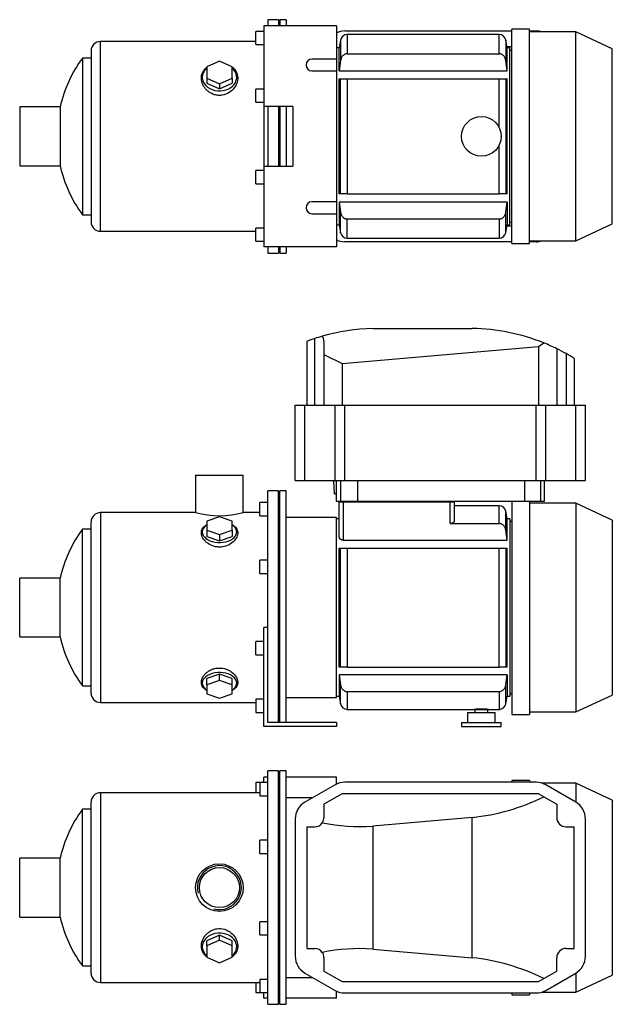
# Model space of a CAD drawing. Header units: millimetres. Extents: x 108 to 1185, y 22 to 789.
# Tile 1 of 2: x 108 to 556, y 44 to 789. Entities that reach past the tile are written whole.
import ezdxf

# ---------------------------------------------------------------- set-up
doc = ezdxf.new("R2010")
doc.units = ezdxf.units.MM
for name, color, linetype in [('CARCASSA_MEC_80', 7, 'Continuous'), ('COPRIVENTOLA_MEC', 7, 'Continuous'), ('CORPO_MH_3-5_[5]', 7, 'Continuous'), ('FLANGIA_MOTORE_T', 7, 'Continuous'), ('PIEDINO_MEC_80_I', 7, 'Continuous'), ('STAFFA_3-5-9_INT', 7, 'Continuous'), ('VFD_SEMPL', 7, 'Continuous')]:
    doc.layers.add(name, color=color, linetype=linetype)

# ---------------------------------------------------------------- blocks, each defined once
blk = doc.blocks.new('SE1')
at = {"layer": 'COPRIVENTOLA_MEC', "color": 7, "linetype": 'Continuous'}
for p, q in [((480.33, 213.74), (480.33, 212.44)), ((493.83, 213.74), (480.33, 213.74)), ((493.83, 213.74), (493.83, 212.44)), ((528.83, 211.74), (503.13, 211.74)), ((528.83, 211.74), (528.83, 197.29)), ((556.33, 198.92), (528.83, 211.74)), ((556.33, 198.92), (556.33, 66.57)), ((528.83, 68.2), (528.83, 53.74)), ((528.83, 53.74), (556.33, 66.57)), ((480.33, 53.05), (480.33, 51.74)), ((493.83, 53.05), (493.83, 51.74)), ((503.13, 53.74), (528.83, 53.74)), ((480.33, 51.74), (493.83, 51.74))]:
    blk.add_line(p, q, dxfattribs=at)
at = {"layer": 'CORPO_MH_3-5_[5]', "color": 7, "linetype": 'Continuous'}
for p, q in [((295.83, 44.49), (295.83, 220.99)), ((303.83, 220.99), (295.83, 220.99)), ((303.83, 44.49), (303.83, 220.99)), ((289.83, 212.12), (289.83, 202.12)), ((295.83, 212.12), (289.83, 212.12)), ((169.23, 204.49), (169.23, 60.99)), ((289.83, 204.49), (169.23, 204.49)), ((289.83, 202.12), (295.83, 202.12)), ((162.23, 67.99), (162.23, 197.49)), ((155.68, 73.49), (155.68, 191.99)), ((162.23, 191.99), (155.68, 191.99)), ((289.83, 158.55), (289.83, 168.55)), ((295.83, 168.55), (289.83, 168.55)), ((289.83, 158.55), (295.83, 158.55)), ((108.23, 110.49), (108.23, 154.99)), ((138.74, 154.99), (108.23, 154.99)), ((138.74, 110.49), (138.74, 154.99)), ((108.23, 110.49), (138.74, 110.49)), ((289.83, 96.94), (289.83, 106.94)), ((295.83, 106.94), (289.83, 106.94)), ((289.83, 96.94), (295.83, 96.94)), ((259.33, 96.75), (249.83, 92.43)), ((259.33, 93.06), (249.83, 88.74)), ((249.83, 88.74), (249.83, 92.43)), ((268.83, 92.43), (259.33, 96.75)), ((259.33, 93.06), (259.33, 96.75)), ((268.83, 88.74), (259.33, 93.06)), ((268.83, 88.74), (268.83, 92.43)), ((249.83, 88.74), (249.83, 80.09)), ((268.83, 80.09), (268.83, 88.74)), ((249.83, 80.09), (259.33, 75.77)), ((259.33, 75.77), (268.83, 80.09)), ((155.68, 73.49), (162.23, 73.49)), ((169.23, 60.99), (289.83, 60.99)), ((289.83, 63.37), (289.83, 53.37)), ((295.83, 63.37), (289.83, 63.37)), ((289.83, 53.37), (295.83, 53.37)), ((295.83, 44.49), (303.83, 44.49))]:
    blk.add_line(p, q, dxfattribs=at)
for radius in [18, 15.15]:
    blk.add_circle((259.23, 132.74), radius, dxfattribs=at)
for centre, radius, start, end in [((169.23, 197.49), 7, 90, 180), ((236.23, 132.74), 100, 143.66538, 167.14409), ((259.23, 132.74), 16.62, 255, 195), ((236.23, 132.74), 100, 192.85591, 216.33462), ((169.23, 67.99), 7, 180, 270)]:
    blk.add_arc(centre, radius, start, end, dxfattribs=at)
for start_param, end_param in [(2.390244, 6.283185), (0, 0.751348)]:
    blk.add_ellipse((259.33, 88.11), major_axis=(-13, 0), ratio=0.788011, start_param=start_param, end_param=end_param, dxfattribs=at)
blk.add_open_spline([(249.83, 80.35), (249.47, 80.62), (249.13, 80.91), (248.24, 81.74), (247.75, 82.31), (246.47, 84.18), (245.92, 85.55), (245.47, 88.5), (245.57, 90.02), (246.42, 93.1), (247.14, 94.59), (248.7, 96.68), (249.28, 97.33), (250.57, 98.55), (251.3, 99.12), (252.86, 100.11), (253.69, 100.53), (255.43, 101.2), (256.37, 101.46), (259.19, 101.9), (261.17, 101.77), (263.9, 100.98), (264.79, 100.62), (266.43, 99.74), (267.21, 99.23), (269.34, 97.51), (270.49, 96.14), (272.19, 93.24), (272.74, 91.68), (273.19, 88.63), (273.09, 87.1), (272.25, 84.3), (271.51, 82.98), (270.01, 81.32), (269.46, 80.82), (268.86, 80.37)], degree=3, knots=[0.1389216, 0.1389216, 0.1389216, 0.1389216, 0.15625, 0.15625, 0.1875, 0.1875, 0.25, 0.25, 0.3125, 0.3125, 0.375, 0.375, 0.40625, 0.40625, 0.4375, 0.4375, 0.46875, 0.46875, 0.5, 0.5, 0.5625, 0.5625, 0.59375, 0.59375, 0.625, 0.625, 0.6875, 0.6875, 0.75, 0.75, 0.8125, 0.8125, 0.875, 0.875, 0.9041554, 0.9041554, 0.9041554, 0.9041554], dxfattribs=at)
at = {"layer": 'FLANGIA_MOTORE_T', "color": 7, "linetype": 'Continuous'}
for p, q in [((304.83, 219.49), (303.83, 219.49)), ((304.83, 44.49), (304.83, 220.99)), ((309.83, 220.99), (304.83, 220.99)), ((309.83, 44.49), (309.83, 220.99)), ((329.81, 200.74), (309.83, 200.74)), ((309.83, 64.74), (329.81, 64.74)), ((303.83, 45.99), (304.83, 45.99)), ((304.83, 44.49), (309.83, 44.49))]:
    blk.add_line(p, q, dxfattribs=at)
at = {"layer": 'STAFFA_3-5-9_INT', "color": 7, "linetype": 'Continuous'}
for p, q in [((295.83, 216.24), (292.83, 216.24)), ((292.83, 212.12), (292.83, 216.24)), ((347.83, 216.24), (309.83, 216.24)), ((347.83, 211.08), (347.83, 216.24)), ((286.83, 212.12), (286.83, 204.49)), ((289.83, 212.12), (286.83, 212.12)), ((286.83, 60.99), (286.83, 53.37)), ((286.83, 53.37), (289.83, 53.37)), ((292.83, 49.24), (292.83, 53.37)), ((347.83, 49.24), (347.83, 54.41)), ((295.83, 49.24), (292.83, 49.24)), ((347.83, 49.24), (309.83, 49.24))]:
    blk.add_line(p, q, dxfattribs=at)
at = {"layer": 'VFD_SEMPL', "color": 7, "linetype": 'Continuous'}
for p, q in [((346.67, 210.48), (323.96, 197.37)), ((498.67, 212.44), (354, 212.44)), ((528.71, 197.37), (505.99, 210.48)), ((352.03, 203.74), (338.33, 195.84)), ((500.63, 203.74), (352.03, 203.74)), ((504.52, 201.5), (500.63, 203.74)), ((504.52, 201.5), (514.33, 195.84)), ((338.33, 195.84), (338.33, 185.74)), ((514.33, 195.84), (514.33, 185.74)), ((316.64, 184.68), (316.64, 80.81)), ((325.33, 178.74), (325.33, 86.74)), ((325.33, 178.74), (331.33, 178.74)), ((450.31, 185.8), (375.2, 179.23)), ((375.2, 179.23), (375.2, 86.26)), ((450.31, 79.69), (450.31, 185.8)), ((521.33, 178.74), (527.52, 178.74)), ((527.52, 86.74), (527.52, 178.74)), ((536.03, 80.81), (536.03, 184.68)), ((325.33, 86.74), (331.33, 86.74)), ((375.2, 86.26), (450.31, 79.69)), ((521.33, 86.74), (527.52, 86.74)), ((338.33, 79.74), (338.33, 69.65)), ((514.33, 69.65), (514.33, 79.74)), ((323.96, 68.12), (346.67, 55.01)), ((338.33, 69.65), (352.03, 61.74)), ((504.52, 63.99), (514.33, 69.65)), ((505.99, 55.01), (528.71, 68.12)), ((352.03, 61.74), (500.63, 61.74)), ((500.63, 61.74), (504.52, 63.99)), ((354, 53.05), (498.67, 53.05))]:
    blk.add_line(p, q, dxfattribs=at)
for centre, radius, start, end in [((354, 197.79), 14.65, 90, 120), ((498.67, 197.79), 14.65, 60, 90), ((331.29, 184.68), 14.65, 120, 180), ((521.38, 184.68), 14.65, 0, 60), ((331.33, 185.74), 7, 270, 324.93373), ((331.33, 185.74), 7, 324.93373, 0), ((521.33, 185.74), 7, 180, 270), ((331.33, 79.74), 7, 35.06627, 90), ((331.33, 79.74), 7, 0, 35.06627), ((521.33, 79.74), 7, 90, 180), ((331.29, 80.81), 14.65, 180, 240), ((521.38, 80.81), 14.65, 300, 360), ((354, 67.7), 14.65, 240, 270), ((498.67, 67.7), 14.65, 270, 300)]:
    blk.add_arc(centre, radius, start, end, dxfattribs=at)
for centre, major_axis, start_param, end_param in [((448.32, 336.19), (-106.07, -115.75), 0.798654, 1.169416), ((378.52, 330.06), (-106.07, -115.75), 0.505398, 0.763296), ((378.52, -64.57), (-106.07, 115.75), 5.519889, 5.777787), ((448.32, -70.7), (-106.07, 115.75), 5.113769, 5.484531)]:
    blk.add_ellipse(centre, major_axis=major_axis, ratio=0.916331, start_param=start_param, end_param=end_param, dxfattribs=at)
blk = doc.blocks.new('SE2')
at = {"layer": 'CARCASSA_MEC_80', "color": 7, "linetype": 'Continuous'}
for p, q in [((349.83, 397.93), (349.83, 424.56)), ((349.83, 424.56), (352.83, 424.56)), ((351.83, 424.56), (351.83, 425.06)), ((352.83, 424.56), (433.83, 424.56)), ((352.83, 424.56), (352.83, 395.52)), ((354.83, 425.06), (354.83, 424.56)), ((431.83, 424.56), (431.83, 425.06)), ((433.83, 408.1), (433.83, 424.56)), ((433.83, 424.56), (436.83, 424.56)), ((434.83, 425.06), (434.83, 424.56)), ((436.83, 424.56), (436.83, 410.05)), ((470.87, 421.56), (436.83, 421.56)), ((470.87, 408.1), (470.87, 421.56)), ((475.8, 403.02), (475.8, 417.43)), ((476.83, 411.56), (475.8, 417.43)), ((349.83, 411.56), (347.83, 411.56)), ((476.83, 395.52), (476.83, 411.56)), ((478.83, 411.56), (476.83, 411.56)), ((478.83, 411.56), (478.83, 277.56)), ((480.33, 409.56), (478.83, 409.56)), ((433.83, 408.1), (470.87, 408.1)), ((352.83, 395.52), (476.83, 395.52)), ((349.83, 299.56), (349.83, 389.56)), ((349.83, 389.56), (350.87, 389.56)), ((350.87, 299.56), (350.87, 389.56)), ((350.87, 389.56), (355.79, 389.56)), ((355.79, 389.56), (470.87, 389.56)), ((355.79, 389.56), (355.79, 299.56)), ((470.87, 299.56), (470.87, 389.56)), ((470.87, 389.56), (475.8, 389.56)), ((475.8, 389.56), (476.83, 389.56)), ((475.8, 389.56), (475.8, 299.56)), ((476.83, 299.56), (476.83, 389.56)), ((350.87, 299.56), (349.83, 299.56)), ((355.79, 299.56), (350.87, 299.56)), ((355.79, 299.56), (470.87, 299.56)), ((475.8, 299.56), (470.87, 299.56)), ((476.83, 299.56), (475.8, 299.56)), ((476.83, 293.6), (349.83, 293.6)), ((349.83, 293.6), (349.83, 277.56)), ((349.83, 293.6), (350.87, 286.1)), ((475.8, 286.1), (476.83, 293.6)), ((476.83, 293.6), (476.83, 277.56)), ((350.87, 271.69), (350.87, 286.1)), ((475.8, 271.69), (475.8, 286.1)), ((347.83, 277.56), (349.83, 277.56)), ((349.83, 277.56), (350.87, 271.69)), ((355.79, 281.03), (470.87, 281.03)), ((355.79, 281.03), (355.79, 267.56)), ((470.87, 281.03), (470.87, 267.56)), ((475.8, 271.69), (476.83, 277.56)), ((476.83, 277.56), (478.83, 277.56)), ((478.83, 279.56), (480.33, 279.56)), ((355.79, 267.56), (451.83, 267.56)), ((451.83, 267.56), (462.83, 267.56)), ((462.83, 267.56), (470.87, 267.56))]:
    blk.add_line(p, q, dxfattribs=at)
for centre, radius, start, end in [((470.87, 416.56), 5, 10, 90), ((355.79, 272.56), 5, 190, 270), ((470.87, 272.56), 5, 270, 350), ((457.33, 190.74), 77.01, 85.9047, 94.0953)]:
    blk.add_arc(centre, radius, start, end, dxfattribs=at)
for points, knots in [([(436.83, 410.05), (436.83, 409.82), (436.77, 409.6), (436.57, 409.26), (436.48, 409.15), (436.29, 408.95), (436.17, 408.85), (435.91, 408.66), (435.76, 408.57), (435.44, 408.41), (435.27, 408.34), (434.88, 408.22), (434.68, 408.18), (434.27, 408.11), (434.05, 408.1), (433.83, 408.1)], [0, 0, 0, 0, 0.25, 0.25, 0.375, 0.375, 0.5, 0.5, 0.625, 0.625, 0.75, 0.75, 0.875, 0.875, 1, 1, 1, 1]), ([(475.8, 403.02), (475.71, 403.66), (475.54, 404.28), (475.16, 405.16), (475.01, 405.44), (474.67, 405.99), (474.48, 406.25), (474.05, 406.73), (473.81, 406.95), (473.3, 407.34), (473.03, 407.52), (472.6, 407.73), (472.45, 407.79), (472.14, 407.9), (471.99, 407.95), (471.52, 408.06), (471.2, 408.1), (470.87, 408.1)], [0, 0, 0, 0, 0.25, 0.25, 0.375, 0.375, 0.5, 0.5, 0.625, 0.625, 0.75, 0.75, 0.8125, 0.8125, 0.875, 0.875, 1, 1, 1, 1]), ([(352.83, 395.52), (352.61, 395.52), (352.38, 395.54), (351.95, 395.62), (351.74, 395.69), (351.36, 395.84), (351.18, 395.93), (350.86, 396.13), (350.72, 396.24), (350.47, 396.48), (350.35, 396.6), (350.17, 396.86), (350.09, 396.99), (349.96, 397.25), (349.91, 397.39), (349.85, 397.66), (349.83, 397.8), (349.83, 397.93)], [0, 0, 0, 0, 0.125, 0.125, 0.25, 0.25, 0.375, 0.375, 0.5, 0.5, 0.625, 0.625, 0.75, 0.75, 0.875, 0.875, 1, 1, 1, 1]), ([(350.87, 286.1), (350.96, 285.46), (351.13, 284.85), (351.51, 283.97), (351.66, 283.68), (352, 283.13), (352.19, 282.88), (352.62, 282.4), (352.85, 282.17), (353.36, 281.78), (353.63, 281.61), (354.07, 281.39), (354.22, 281.33), (354.52, 281.22), (354.68, 281.18), (355.14, 281.06), (355.47, 281.03), (355.79, 281.03)], [0, 0, 0, 0, 0.25, 0.25, 0.375, 0.375, 0.5, 0.5, 0.625, 0.625, 0.75, 0.75, 0.8125, 0.8125, 0.875, 0.875, 1, 1, 1, 1]), ([(470.87, 281.03), (471.2, 281.03), (471.52, 281.06), (472.14, 281.21), (472.45, 281.32), (473.02, 281.6), (473.29, 281.77), (473.81, 282.17), (474.04, 282.39), (474.47, 282.87), (474.66, 283.13), (475, 283.67), (475.15, 283.95), (475.41, 284.54), (475.52, 284.85), (475.69, 285.47), (475.75, 285.78), (475.8, 286.1)], [0, 0, 0, 0, 0.125, 0.125, 0.25, 0.25, 0.375, 0.375, 0.5, 0.5, 0.625, 0.625, 0.75, 0.75, 0.875, 0.875, 1, 1, 1, 1])]:
    blk.add_open_spline(points, degree=3, knots=knots, dxfattribs=at)
blk.add_open_spline([(476.83, 395.52), (476.5, 398.02), (476.15, 400.52), (475.8, 403.02)], degree=3, dxfattribs=at)
at = {"layer": 'COPRIVENTOLA_MEC', "color": 7, "linetype": 'Continuous'}
for p, q in [((480.33, 425.06), (480.33, 263.56)), ((493.83, 425.06), (493.83, 263.56)), ((528.83, 423.56), (493.83, 423.56)), ((528.83, 423.56), (528.83, 265.56)), ((556.33, 410.74), (528.83, 423.56)), ((556.33, 410.74), (556.33, 278.38)), ((528.83, 265.56), (556.33, 278.38)), ((480.33, 263.56), (493.83, 263.56)), ((493.83, 265.56), (528.83, 265.56))]:
    blk.add_line(p, q, dxfattribs=at)
at = {"layer": 'CORPO_MH_3-5_[5]', "color": 7, "linetype": 'Continuous'}
for p, q in [((241.23, 444.56), (277.23, 444.56)), ((241.23, 444.56), (241.23, 416.3)), ((277.23, 416.31), (277.23, 444.56)), ((295.83, 316), (295.83, 432.81)), ((303.83, 432.81), (295.83, 432.81)), ((303.83, 257.56), (303.83, 432.81)), ((289.83, 413.93), (289.83, 423.93)), ((295.83, 423.93), (289.83, 423.93)), ((169.23, 416.31), (169.23, 272.81)), ((241.27, 416.31), (169.23, 416.31)), ((259.33, 413.17), (249.83, 409.8)), ((249.83, 409.8), (249.83, 403.04)), ((268.83, 409.8), (259.33, 413.17)), ((268.83, 403.04), (268.83, 409.8)), ((289.83, 416.31), (277.23, 416.31)), ((289.83, 413.93), (295.83, 413.93)), ((155.68, 285.31), (155.68, 403.81)), ((162.23, 403.81), (155.68, 403.81)), ((162.23, 279.81), (162.23, 409.31)), ((249.83, 403.04), (249.83, 398.32)), ((249.83, 403.04), (259.33, 399.67)), ((259.33, 399.67), (268.83, 403.04)), ((268.83, 403.04), (268.83, 398.32)), ((249.83, 398.32), (259.33, 394.94)), ((259.33, 399.67), (259.33, 394.94)), ((259.33, 394.94), (268.83, 398.32)), ((289.83, 370.37), (289.83, 380.37)), ((295.83, 380.37), (289.83, 380.37)), ((108.23, 322.31), (108.23, 366.81)), ((138.74, 366.81), (108.23, 366.81)), ((138.74, 322.31), (138.74, 366.81)), ((289.83, 370.37), (295.83, 370.37)), ((108.23, 322.31), (138.74, 322.31)), ((259.33, 294.18), (249.83, 290.81)), ((249.83, 286.08), (249.83, 290.81)), ((268.83, 290.81), (259.33, 294.18)), ((259.33, 289.46), (259.33, 294.18)), ((268.83, 286.08), (268.83, 290.81)), ((155.68, 285.31), (162.23, 285.31)), ((259.33, 289.46), (249.83, 286.08)), ((249.83, 286.08), (249.83, 279.33)), ((268.83, 286.08), (259.33, 289.46)), ((268.83, 279.33), (268.83, 286.08)), ((249.83, 279.33), (259.33, 275.95)), ((259.33, 275.95), (268.83, 279.33)), ((169.23, 272.81), (286.83, 272.81))]:
    blk.add_line(p, q, dxfattribs=at)
for centre, radius, start, end in [((169.23, 409.31), 7, 90, 180), ((259.23, 485.79), 71.77, 255.4749, 284.5251), ((236.23, 344.56), 100, 143.66538, 167.14409), ((236.23, 344.56), 100, 192.85591, 216.33462), ((169.23, 279.81), 7, 180, 270)]:
    blk.add_arc(centre, radius, start, end, dxfattribs=at)
for centre, start_param, end_param in [((259.33, 401.69), 0, 3.892941), ((259.33, 401.69), 5.531837, 6.283185), ((259.33, 287.43), 2.390244, 6.283185), ((259.33, 287.43), 0, 0.751348)]:
    blk.add_ellipse(centre, major_axis=(-13, 0), ratio=0.615661, start_param=start_param, end_param=end_param, dxfattribs=at)
for points, knots in [([(261.31, 390.41), (260.36, 390.28), (259.41, 390.25), (257.51, 390.36), (256.56, 390.51), (253.82, 391.18), (252.14, 391.96), (250.03, 393.4), (249.38, 393.93), (248.24, 395.03), (247.75, 395.61), (246.47, 397.4), (245.92, 398.64), (245.47, 401.08), (245.57, 402.23), (246.42, 404.39), (247.14, 405.35), (248.66, 406.57), (249.21, 406.92), (249.81, 407.24)], [0, 0, 0, 0, 0.03125, 0.03125, 0.0625, 0.0625, 0.125, 0.125, 0.15625, 0.15625, 0.1875, 0.1875, 0.25, 0.25, 0.3125, 0.3125, 0.375, 0.375, 0.4043708, 0.4043708, 0.4043708, 0.4043708]), ([(268.86, 407.24), (269.86, 406.71), (270.69, 406.09), (272.19, 404.48), (272.74, 403.43), (273.19, 401.18), (273.09, 399.96), (272.25, 397.52), (271.51, 396.27), (269.46, 393.99), (268.12, 392.93), (265.03, 391.27), (263.22, 390.66), (261.31, 390.41)], [0.6394434, 0.6394434, 0.6394434, 0.6394434, 0.6875, 0.6875, 0.75, 0.75, 0.8125, 0.8125, 0.875, 0.875, 0.9375, 0.9375, 1, 1, 1, 1]), ([(249.83, 281.87), (249.47, 282.06), (249.13, 282.26), (248.24, 282.86), (247.75, 283.28), (246.47, 284.65), (245.92, 285.68), (245.47, 287.96), (245.57, 289.15), (246.42, 291.62), (247.14, 292.84), (248.7, 294.56), (249.28, 295.11), (250.57, 296.12), (251.3, 296.6), (252.86, 297.44), (253.69, 297.79), (255.43, 298.37), (256.37, 298.58), (259.19, 298.96), (261.17, 298.85), (263.9, 298.17), (264.79, 297.87), (266.43, 297.13), (267.21, 296.69), (269.34, 295.25), (270.49, 294.11), (272.19, 291.73), (272.74, 290.48), (273.19, 288.06), (273.09, 286.88), (272.25, 284.74), (271.51, 283.76), (270.01, 282.56), (269.46, 282.2), (268.86, 281.88)], [0.1389216, 0.1389216, 0.1389216, 0.1389216, 0.15625, 0.15625, 0.1875, 0.1875, 0.25, 0.25, 0.3125, 0.3125, 0.375, 0.375, 0.40625, 0.40625, 0.4375, 0.4375, 0.46875, 0.46875, 0.5, 0.5, 0.5625, 0.5625, 0.59375, 0.59375, 0.625, 0.625, 0.6875, 0.6875, 0.75, 0.75, 0.8125, 0.8125, 0.875, 0.875, 0.9041554, 0.9041554, 0.9041554, 0.9041554])]:
    blk.add_open_spline(points, degree=3, knots=knots, dxfattribs=at)
at = {"layer": 'FLANGIA_MOTORE_T', "color": 7, "linetype": 'Continuous'}
for p, q in [((304.83, 257.56), (304.83, 432.81)), ((309.83, 432.81), (304.83, 432.81)), ((309.83, 257.56), (309.83, 432.81)), ((304.83, 431.31), (303.83, 431.31)), ((347.83, 412.56), (309.83, 412.56)), ((347.83, 276.56), (347.83, 412.56)), ((309.83, 276.56), (347.83, 276.56)), ((303.83, 257.81), (304.83, 257.81))]:
    blk.add_line(p, q, dxfattribs=at)
at = {"layer": 'PIEDINO_MEC_80_I', "color": 7, "linetype": 'Continuous'}
for p, q in [((446.83, 265.06), (467.83, 265.06)), ((446.83, 265.06), (446.83, 257.56)), ((452.33, 267.56), (452.33, 265.06)), ((462.33, 265.06), (462.33, 267.56)), ((467.83, 257.56), (467.83, 265.06)), ((442.33, 257.56), (472.33, 257.56)), ((442.33, 257.56), (442.33, 254.56)), ((442.33, 254.56), (472.33, 254.56)), ((472.33, 254.56), (472.33, 257.56))]:
    blk.add_line(p, q, dxfattribs=at)
at = {"layer": 'STAFFA_3-5-9_INT', "color": 7, "linetype": 'Continuous'}
for p, q in [((292.83, 254.56), (292.83, 329.56)), ((295.83, 329.56), (292.83, 329.56)), ((286.83, 308.76), (286.83, 318.76)), ((292.83, 318.76), (286.83, 318.76)), ((295.83, 257.56), (295.83, 316)), ((286.83, 308.76), (292.83, 308.76)), ((286.83, 275.19), (286.83, 265.19)), ((292.83, 275.19), (286.83, 275.19)), ((286.83, 265.19), (292.83, 265.19)), ((347.83, 254.56), (292.83, 254.56)), ((347.83, 257.56), (295.83, 257.56)), ((347.83, 257.56), (347.83, 254.56))]:
    blk.add_line(p, q, dxfattribs=at)
at = {"layer": 'VFD_SEMPL', "color": 7, "linetype": 'Continuous'}
for p, q in [((375.2, 555.56), (450.31, 555.56)), ((325.33, 545.85), (325.33, 497.56)), ((331.33, 497.56), (331.33, 547.98)), ((338.33, 545.86), (338.33, 535.81)), ((500.63, 542.07), (504.52, 544.65)), ((352.03, 529.12), (500.63, 542.07)), ((500.63, 542.07), (500.63, 497.56)), ((514.33, 540.27), (514.33, 497.56)), ((521.33, 536.61), (521.33, 497.56)), ((338.33, 535.81), (338.33, 497.56)), ((338.33, 535.81), (352.03, 529.12)), ((352.03, 529.12), (352.03, 497.56)), ((527.52, 532.96), (527.52, 497.56)), ((316.64, 440.56), (316.64, 497.56)), ((316.64, 497.56), (323.96, 497.56)), ((323.96, 440.56), (323.96, 497.56)), ((323.96, 497.56), (346.67, 497.56)), ((346.67, 440.56), (346.67, 497.56)), ((346.67, 497.56), (354, 497.56)), ((354, 440.56), (354, 497.56)), ((354, 497.56), (498.67, 497.56)), ((498.67, 440.56), (498.67, 497.56)), ((498.67, 497.56), (505.99, 497.56)), ((505.99, 440.56), (505.99, 497.56)), ((505.99, 497.56), (528.71, 497.56)), ((528.71, 440.56), (528.71, 497.56)), ((528.71, 497.56), (536.03, 497.56)), ((536.03, 440.56), (536.03, 497.56)), ((536.03, 440.56), (536.03, 497.56)), ((316.64, 440.56), (323.96, 440.56)), ((323.96, 440.56), (346.67, 440.56)), ((346.33, 430.56), (345.81, 440.56)), ((346.67, 440.56), (354, 440.56)), ((347.61, 440.56), (347.61, 425.06)), ((350.71, 440.56), (350.71, 425.06)), ((354, 440.56), (498.67, 440.56)), ((363.83, 425.06), (363.83, 440.56)), ((490.1, 425.06), (490.1, 440.56)), ((498.67, 440.56), (505.99, 440.56)), ((502.22, 425.06), (502.22, 440.56)), ((505.17, 425.06), (505.17, 440.56)), ((505.99, 440.56), (528.71, 440.56)), ((528.71, 440.56), (536.03, 440.56)), ((346.33, 430.56), (347.61, 430.56)), ((347.61, 425.06), (350.71, 425.06)), ((350.71, 425.06), (363.83, 425.06)), ((363.83, 425.06), (490.1, 425.06)), ((490.1, 425.06), (502.22, 425.06)), ((502.22, 425.06), (505.17, 425.06))]:
    blk.add_line(p, q, dxfattribs=at)
for centre, start, end in [((378.52, 405.6), 91.26634, 106.0428), ((448.32, 405.57), 67.99737, 89.2405), ((378.52, 405.6), 108.33374, 110.76795), ((378.52, 405.6), 106.0428, 108.33374), ((448.32, 405.57), 63.89242, 67.99737), ((448.32, 405.57), 60.87447, 63.89242), ((448.32, 405.57), 58.13179, 60.87447)]:
    blk.add_arc(centre, 150, start, end, dxfattribs=at)
blk.add_ellipse((331.33, 545.25), major_axis=(5.16, 5.16), ratio=0.916331, start_param=5.54142, end_param=6.153442, dxfattribs=at)
blk = doc.blocks.new('SE3')
at = {"layer": 'CARCASSA_MEC_80', "color": 7, "linetype": 'Continuous'}
for p, q in [((355.79, 777.88), (355.79, 763.36)), ((470.87, 777.88), (355.79, 777.88)), ((470.87, 763.36), (470.87, 777.88)), ((349.83, 767.88), (347.83, 767.88)), ((350.87, 773.75), (349.83, 767.88)), ((349.83, 750.52), (349.83, 767.88)), ((350.87, 773.75), (350.87, 758.19)), ((475.8, 773.75), (475.8, 758.19)), ((476.83, 767.88), (475.8, 773.75)), ((476.83, 750.52), (476.83, 767.88)), ((478.83, 767.88), (476.83, 767.88)), ((478.83, 633.88), (478.83, 767.88)), ((355.79, 763.36), (470.87, 763.36)), ((480.33, 765.88), (478.83, 765.88)), ((349.83, 750.52), (476.83, 750.52)), ((349.83, 657.38), (349.83, 744.38)), ((349.83, 744.38), (350.87, 744.38)), ((350.87, 657.38), (350.87, 744.38)), ((350.87, 744.38), (355.79, 744.38)), ((355.79, 744.38), (470.87, 744.38)), ((355.79, 744.38), (355.79, 657.38)), ((470.87, 707.33), (470.87, 744.38)), ((470.87, 744.38), (475.8, 744.38)), ((475.8, 744.38), (476.83, 744.38)), ((475.8, 744.38), (475.8, 657.38)), ((476.83, 657.38), (476.83, 744.38)), ((470.87, 657.38), (470.87, 694.43)), ((350.87, 657.38), (349.83, 657.38)), ((355.79, 657.38), (350.87, 657.38)), ((355.79, 657.38), (470.87, 657.38)), ((475.8, 657.38), (470.87, 657.38)), ((476.83, 657.38), (475.8, 657.38)), ((476.83, 651.24), (349.83, 651.24)), ((349.83, 651.24), (349.83, 633.88)), ((349.83, 651.24), (350.87, 643.56)), ((475.8, 643.56), (476.83, 651.24)), ((476.83, 651.24), (476.83, 633.88)), ((350.87, 628.01), (350.87, 643.56)), ((475.8, 628.01), (475.8, 643.56)), ((347.83, 633.88), (349.83, 633.88)), ((349.83, 633.88), (350.87, 628.01)), ((355.79, 638.4), (470.87, 638.4)), ((355.79, 623.88), (355.79, 638.4)), ((470.87, 638.4), (470.87, 623.88)), ((475.8, 628.01), (476.83, 633.88)), ((476.83, 633.88), (478.83, 633.88)), ((478.83, 635.88), (480.33, 635.88)), ((355.79, 623.88), (470.87, 623.88))]:
    blk.add_line(p, q, dxfattribs=at)
for centre, start, end in [((355.79, 772.88), 90, 170), ((470.87, 772.88), 10, 90), ((355.79, 628.88), 190, 270), ((470.87, 628.88), 270, 350)]:
    blk.add_arc(centre, 5, start, end, dxfattribs=at)
for points, knots in [([(355.79, 763.36), (355.46, 763.36), (355.14, 763.32), (354.52, 763.17), (354.21, 763.05), (353.63, 762.76), (353.35, 762.59), (352.84, 762.18), (352.61, 761.96), (352.18, 761.47), (351.99, 761.2), (351.65, 760.65), (351.51, 760.36), (351.25, 759.77), (351.15, 759.46), (350.98, 758.83), (350.91, 758.51), (350.87, 758.19)], [0, 0, 0, 0, 0.125, 0.125, 0.25, 0.25, 0.375, 0.375, 0.5, 0.5, 0.625, 0.625, 0.75, 0.75, 0.875, 0.875, 1, 1, 1, 1]), ([(475.8, 758.19), (475.71, 758.84), (475.54, 759.46), (475.17, 760.35), (475.02, 760.64), (474.68, 761.2), (474.49, 761.46), (474.07, 761.95), (473.83, 762.18), (473.32, 762.58), (473.05, 762.76), (472.61, 762.98), (472.46, 763.04), (472.16, 763.16), (472, 763.2), (471.53, 763.32), (471.2, 763.36), (470.87, 763.36)], [0, 0, 0, 0, 0.25, 0.25, 0.375, 0.375, 0.5, 0.5, 0.625, 0.625, 0.75, 0.75, 0.8125, 0.8125, 0.875, 0.875, 1, 1, 1, 1]), ([(350.87, 643.56), (350.96, 642.92), (351.12, 642.3), (351.5, 641.4), (351.65, 641.11), (351.99, 640.56), (352.18, 640.3), (352.6, 639.81), (352.84, 639.58), (353.34, 639.17), (353.62, 639), (354.05, 638.78), (354.2, 638.71), (354.51, 638.6), (354.66, 638.55), (355.14, 638.44), (355.46, 638.4), (355.79, 638.4)], [0, 0, 0, 0, 0.25, 0.25, 0.375, 0.375, 0.5, 0.5, 0.625, 0.625, 0.75, 0.75, 0.8125, 0.8125, 0.875, 0.875, 1, 1, 1, 1]), ([(470.87, 638.4), (471.2, 638.4), (471.52, 638.43), (472.15, 638.59), (472.46, 638.7), (473.04, 638.99), (473.31, 639.17), (473.82, 639.57), (474.06, 639.8), (474.48, 640.28), (474.67, 640.55), (475.01, 641.1), (475.16, 641.39), (475.41, 641.99), (475.52, 642.3), (475.69, 642.92), (475.75, 643.24), (475.8, 643.56)], [0, 0, 0, 0, 0.125, 0.125, 0.25, 0.25, 0.375, 0.375, 0.5, 0.5, 0.625, 0.625, 0.75, 0.75, 0.875, 0.875, 1, 1, 1, 1])]:
    blk.add_open_spline(points, degree=3, knots=knots, dxfattribs=at)
for points in [[(350.87, 758.19), (350.51, 755.63), (350.17, 753.08), (349.83, 750.52)], [(476.83, 750.52), (476.5, 753.08), (476.15, 755.63), (475.8, 758.19)]]:
    blk.add_open_spline(points, degree=3, dxfattribs=at)
at = {"layer": 'COPRIVENTOLA_MEC', "color": 7, "linetype": 'Continuous'}
for p, q in [((480.33, 619.88), (480.33, 781.88)), ((493.83, 781.88), (480.33, 781.88)), ((493.83, 619.88), (493.83, 781.88)), ((528.83, 779.88), (493.83, 779.88)), ((528.83, 621.88), (528.83, 779.88)), ((556.33, 767.05), (528.83, 779.88)), ((556.33, 634.7), (556.33, 767.05)), ((528.83, 621.88), (556.33, 634.7)), ((480.33, 619.88), (493.83, 619.88)), ((493.83, 621.88), (528.83, 621.88))]:
    blk.add_line(p, q, dxfattribs=at)
at = {"layer": 'CORPO_MH_3-5_[5]', "color": 7, "linetype": 'Continuous'}
for p, q in [((295.83, 789.13), (295.83, 784.38)), ((303.83, 789.13), (295.83, 789.13)), ((303.83, 789.13), (303.83, 784.38)), ((169.23, 629.13), (169.23, 772.63)), ((286.83, 772.63), (169.23, 772.63)), ((155.68, 760.13), (155.68, 641.63)), ((162.23, 760.13), (155.68, 760.13)), ((162.23, 765.63), (162.23, 636.13)), ((259.33, 757.85), (249.83, 753.53)), ((249.83, 753.53), (249.83, 744.88)), ((268.83, 753.53), (259.33, 757.85)), ((268.83, 744.88), (268.83, 753.53)), ((249.83, 744.88), (249.83, 741.19)), ((249.83, 744.88), (259.33, 740.56)), ((259.33, 740.56), (268.83, 744.88)), ((268.83, 744.88), (268.83, 741.19)), ((249.83, 741.19), (259.33, 736.87)), ((259.33, 736.87), (268.83, 741.19)), ((259.33, 740.56), (259.33, 736.87)), ((108.23, 723.13), (108.23, 678.63)), ((138.74, 723.13), (108.23, 723.13)), ((138.74, 723.13), (138.74, 678.63)), ((295.83, 723.38), (295.83, 678.38)), ((303.83, 723.38), (303.83, 678.38)), ((108.23, 678.63), (138.74, 678.63)), ((155.68, 641.63), (162.23, 641.63)), ((169.23, 629.13), (286.83, 629.13)), ((295.83, 617.38), (295.83, 612.63)), ((295.83, 612.63), (303.83, 612.63)), ((303.83, 617.38), (303.83, 612.63))]:
    blk.add_line(p, q, dxfattribs=at)
for centre, radius, start, end in [((169.23, 765.63), 7, 90, 180), ((236.23, 700.88), 100, 143.66538, 167.14409), ((236.23, 700.88), 100, 192.85591, 216.33462), ((169.23, 636.13), 7, 180, 270)]:
    blk.add_arc(centre, radius, start, end, dxfattribs=at)
for start_param, end_param in [(0, 3.892941), (5.531837, 6.283185)]:
    blk.add_ellipse((259.33, 745.51), major_axis=(-13, 0), ratio=0.788011, start_param=start_param, end_param=end_param, dxfattribs=at)
for points, knots in [([(261.31, 732.01), (260.36, 731.87), (259.41, 731.83), (257.51, 731.95), (256.56, 732.12), (253.82, 732.92), (252.14, 733.84), (250.03, 735.54), (249.38, 736.18), (248.24, 737.51), (247.75, 738.21), (246.47, 740.4), (245.92, 741.93), (245.47, 745.01), (245.57, 746.5), (246.42, 749.34), (247.14, 750.63), (248.66, 752.31), (249.21, 752.8), (249.81, 753.25)], [0, 0, 0, 0, 0.03125, 0.03125, 0.0625, 0.0625, 0.125, 0.125, 0.15625, 0.15625, 0.1875, 0.1875, 0.25, 0.25, 0.3125, 0.3125, 0.375, 0.375, 0.4043708, 0.4043708, 0.4043708, 0.4043708]), ([(268.86, 753.25), (269.86, 752.5), (270.69, 751.64), (272.19, 749.46), (272.74, 748.06), (273.19, 745.14), (273.09, 743.59), (272.25, 740.54), (271.51, 739.01), (269.46, 736.25), (268.12, 734.98), (265.03, 733.02), (263.22, 732.3), (261.31, 732.01)], [0.6394434, 0.6394434, 0.6394434, 0.6394434, 0.6875, 0.6875, 0.75, 0.75, 0.8125, 0.8125, 0.875, 0.875, 0.9375, 0.9375, 1, 1, 1, 1])]:
    blk.add_open_spline(points, degree=3, knots=knots, dxfattribs=at)
at = {"layer": 'FLANGIA_MOTORE_T', "color": 7, "linetype": 'Continuous'}
for p, q in [((304.83, 787.63), (303.83, 787.63)), ((304.83, 789.13), (304.83, 784.38)), ((309.83, 789.13), (304.83, 789.13)), ((309.83, 789.13), (309.83, 784.38)), ((347.83, 759.38), (347.83, 750.38)), ((304.83, 723.38), (304.83, 678.38)), ((309.83, 723.38), (309.83, 678.38)), ((347.83, 651.38), (347.83, 642.38)), ((303.83, 614.13), (304.83, 614.13)), ((304.83, 617.38), (304.83, 612.63)), ((304.83, 612.63), (309.83, 612.63)), ((309.83, 617.38), (309.83, 612.63))]:
    blk.add_line(p, q, dxfattribs=at)
at = {"layer": 'PIEDINO_MEC_80_I', "color": 7, "linetype": 'Continuous'}
blk.add_circle((457.33, 700.88), 15, dxfattribs=at)
at = {"layer": 'STAFFA_3-5-9_INT', "color": 7, "linetype": 'Continuous'}
for p, q in [((347.83, 784.38), (292.83, 784.38)), ((292.83, 784.38), (292.83, 723.38)), ((347.83, 784.38), (347.83, 759.38)), ((286.83, 770.25), (286.83, 780.25)), ((292.83, 780.25), (286.83, 780.25)), ((286.83, 770.25), (292.83, 770.25)), ((347.83, 759.38), (329.23, 759.38)), ((329.23, 750.38), (347.83, 750.38)), ((347.83, 750.38), (347.83, 651.38)), ((286.83, 726.68), (286.83, 736.68)), ((292.83, 736.68), (286.83, 736.68)), ((286.83, 726.68), (292.83, 726.68)), ((292.83, 723.38), (292.83, 678.38)), ((314.83, 723.38), (292.83, 723.38)), ((314.83, 723.38), (314.83, 678.38)), ((292.83, 678.38), (292.83, 617.38)), ((292.83, 678.38), (314.83, 678.38)), ((286.83, 665.07), (286.83, 675.07)), ((292.83, 675.07), (286.83, 675.07)), ((286.83, 665.07), (292.83, 665.07)), ((347.83, 651.38), (329.23, 651.38)), ((329.23, 642.38), (347.83, 642.38)), ((347.83, 642.38), (347.83, 617.38)), ((286.83, 621.51), (286.83, 631.51)), ((292.83, 631.51), (286.83, 631.51)), ((286.83, 621.51), (292.83, 621.51)), ((347.83, 617.38), (292.83, 617.38))]:
    blk.add_line(p, q, dxfattribs=at)
for centre in [(329.23, 754.88), (329.23, 646.88)]:
    blk.add_arc(centre, 4.5, 90, 270, dxfattribs=at)
at = {"layer": 'VFD_SEMPL', "color": 7, "linetype": 'Continuous'}
for p, q in [((354, 780.58), (480.33, 780.58)), ((493.83, 780.58), (498.67, 780.58)), ((476.66, 768.88), (480.33, 768.88)), ((480.33, 632.88), (476.66, 632.88)), ((480.33, 621.18), (354, 621.18)), ((498.67, 621.18), (493.83, 621.18))]:
    blk.add_line(p, q, dxfattribs=at)
for centre, start, end in [((354, 765.93), 90, 114.89449), ((498.67, 765.93), 72.24923, 90), ((354, 635.83), 245.10551, 270), ((498.67, 635.83), 270, 287.75194)]:
    blk.add_arc(centre, 14.65, start, end, dxfattribs=at)

msp = doc.modelspace()

# ---------------------------------------------------------------- block references
for name in ['SE3', 'SE2', 'SE1']:
    msp.add_blockref(name, (0, 0))

doc.saveas('drawing.dxf')
